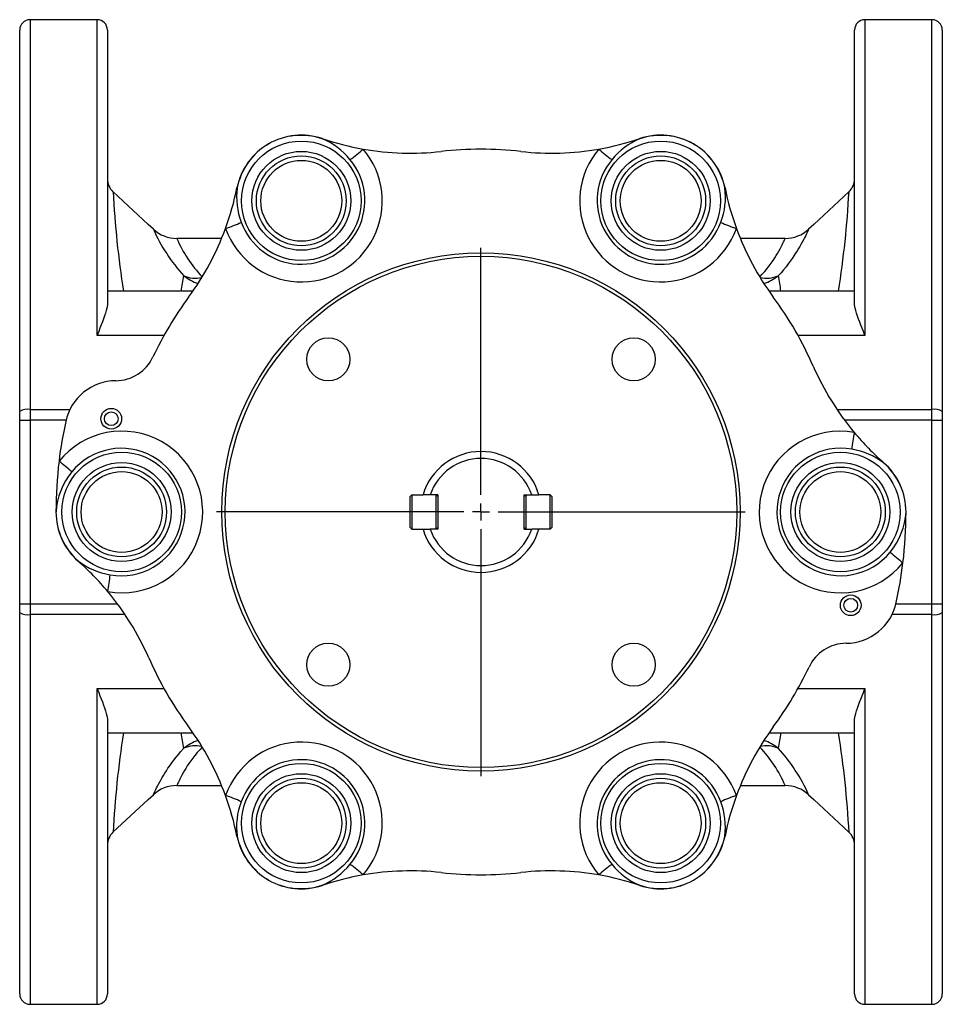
# Model space of a CAD drawing. Extents: x -225 to 398, y -39 to 781.
# Tile 1 of 4: x -218 to 49, y -39 to 246. Entities that reach past the tile are written whole.
import ezdxf

# ---------------------------------------------------------------- set-up
doc = ezdxf.new("R2010")
doc.units = 0
doc.layers.get('0').update_dxf_attribs({"linetype": 'CONTINUOUS'})
doc.layers.add('FORMAT', color=7, linetype='CONTINUOUS')

# ---------------------------------------------------------------- blocks, each defined once
blk = doc.blocks.new('SW_CENTERMARKSYMBOL_0')
at = {"layer": 'FORMAT', "color": 0}
for p, q in [((0, 5), (0, 76.5)), ((-5, 0), (-76.5, 0)), ((0, 0), (-2.5, 0)), ((0, 0), (0, 2.5)), ((0, 0), (0, -2.5)), ((0, 0), (2.5, 0)), ((5, 0), (76.5, 0)), ((0, -5), (0, -76.5))]:
    blk.add_line(p, q, dxfattribs=at)

msp = doc.modelspace()

# ---------------------------------------------------------------- linework, layer by layer
at = {"color": 7, "linetype": 'CONTINUOUS'}
for p, q in [((-195.18, 245.62), (-214.58, 245.62)), ((46.42, 245.62), (27.02, 245.62)), ((-217.58, 132.19), (-217.58, 242.62)), ((-192.18, 242.62), (-192.18, 163.47)), ((24.02, 163.47), (24.02, 242.62)), ((49.42, 242.62), (49.42, 132.19)), ((-190.58, 195.82), (-190.58, 195.82)), ((22.43, 195.83), (22.43, 195.83)), ((-178.9, 184.98), (-178.9, 184.98)), ((10.74, 184.98), (10.74, 184.98)), ((-159.13, 182.32), (-172.09, 182.32)), ((3.94, 182.32), (-9.02, 182.32)), ((-167.44, 167.05), (-192.18, 167.05)), ((24.02, 167.05), (-0.72, 167.05)), ((-217.58, 129.69), (-217.58, 132.19)), ((49.42, 132.19), (49.42, 129.69)), ((-217.58, 76.54), (-217.58, 129.69)), ((49.42, 129.69), (49.42, 76.54)), ((-104.08, 108.12), (-104.58, 107.62)), ((-104.58, 98.62), (-104.58, 107.62)), ((-104.08, 108.12), (-104.08, 98.12)), ((-104.08, 108.12), (-100.85, 108.12)), ((-98.75, 108.12), (-100.85, 108.12)), ((-96.58, 108.12), (-98.75, 108.12)), ((-97.08, 98.12), (-97.08, 108.12)), ((-96.58, 107.62), (-97.08, 108.12)), ((-96.58, 108.12), (-96.58, 98.12)), ((-71.58, 98.12), (-71.58, 108.12)), ((-71.58, 108.12), (-69.41, 108.12)), ((-71.58, 107.62), (-71.08, 108.12)), ((-71.08, 108.12), (-71.08, 98.12)), ((-69.41, 108.12), (-67.31, 108.12)), ((-64.08, 108.12), (-67.31, 108.12)), ((-64.08, 98.12), (-64.08, 108.12)), ((-63.58, 107.62), (-64.08, 108.12)), ((-63.58, 107.62), (-63.58, 98.62)), ((-104.58, 98.62), (-104.08, 98.12)), ((-104.08, 98.12), (-100.85, 98.12)), ((-100.85, 98.12), (-98.75, 98.12)), ((-96.58, 98.12), (-98.75, 98.12)), ((-96.58, 98.62), (-97.08, 98.12)), ((-71.58, 98.62), (-71.08, 98.12)), ((-71.58, 98.12), (-69.41, 98.12)), ((-67.31, 98.12), (-69.41, 98.12)), ((-64.08, 98.12), (-67.31, 98.12)), ((-64.08, 98.12), (-63.58, 98.62)), ((-217.58, 74.04), (-217.58, 76.54)), ((49.42, 76.54), (49.42, 74.04)), ((-217.58, -36.38), (-217.58, 74.04)), ((49.42, 74.04), (49.42, -36.38)), ((-192.18, 42.77), (-192.18, -36.38)), ((24.02, -36.38), (24.02, 42.77)), ((-192.18, 39.19), (-167.44, 39.19)), ((-0.72, 39.19), (24.02, 39.19)), ((-172.09, 23.92), (-159.13, 23.92)), ((-9.02, 23.92), (3.94, 23.92)), ((-178.9, 21.25), (-178.9, 21.25)), ((10.74, 21.25), (10.74, 21.25)), ((-190.58, 10.4), (-190.58, 10.4)), ((22.43, 10.41), (22.43, 10.41)), ((-214.58, -39.38), (-195.18, -39.38)), ((27.02, -39.38), (46.42, -39.38))]:
    msp.add_line(p, q, dxfattribs=at)
at = {"color": 8, "linetype": 'CONTINUOUS'}
for p, q in [((-214.58, 245.62), (-214.58, 132.82)), ((-195.18, 154.22), (-195.18, 245.62)), ((27.02, 245.62), (27.02, 154.22)), ((46.42, 132.82), (46.42, 245.62)), ((-175.8, 154.22), (-195.18, 154.22)), ((27.02, 154.22), (7.65, 154.22)), ((-214.58, 132.82), (-203.02, 132.82)), ((-214.58, 132.82), (-214.58, 129.69)), ((18.93, 132.82), (46.42, 132.82)), ((46.42, 129.69), (46.42, 132.82)), ((-217.58, 129.69), (-214.58, 129.69)), ((-214.58, 129.69), (-214.58, 76.54)), ((-204.17, 129.69), (-214.58, 129.69)), ((46.42, 129.69), (21.16, 129.69)), ((46.42, 76.54), (46.42, 129.69)), ((46.42, 129.69), (49.42, 129.69)), ((-217.58, 76.54), (-214.58, 76.54)), ((-214.58, 76.54), (-189.31, 76.54)), ((-214.58, 76.54), (-214.58, 73.42)), ((36.01, 76.54), (46.42, 76.54)), ((46.42, 76.54), (49.42, 76.54)), ((46.42, 73.42), (46.42, 76.54)), ((-214.58, 73.42), (-214.58, -39.38)), ((-187.09, 73.42), (-214.58, 73.42)), ((46.42, 73.42), (34.87, 73.42)), ((46.42, -39.38), (46.42, 73.42)), ((-195.18, 52.01), (-175.8, 52.01)), ((-195.18, -39.38), (-195.18, 52.01)), ((7.65, 52.01), (27.02, 52.01)), ((27.02, 52.01), (27.02, -39.38))]:
    msp.add_line(p, q, dxfattribs=at)
at = {"color": 7, "linetype": 'CONTINUOUS', "flags": 128}
for points in [[(-178.9, 184.98), (-180.37, 186.35), (-190.57, 195.83)], [(22.42, 195.83), (12.21, 186.35), (10.74, 184.98)], [(-192.18, 163.47), (-192.2, 163.05), (-192.25, 162.61), (-192.34, 162.15), (-192.52, 161.42), (-192.75, 160.65), (-193.02, 159.85), (-193.31, 159.02), (-193.63, 158.17), (-193.98, 157.27), (-194.35, 156.34), (-194.72, 155.39), (-195.17, 154.24), (-195.18, 154.22)], [(27.02, 154.22), (27.01, 154.24), (26.57, 155.39), (26.21, 156.31), (25.85, 157.22), (25.51, 158.1), (25.18, 158.98), (24.87, 159.83), (24.6, 160.65), (24.37, 161.4), (24.19, 162.12), (24.1, 162.59), (24.04, 163.04), (24.02, 163.47)], [(-195.18, 52.01), (-195.17, 51.99), (-194.72, 50.85), (-194.36, 49.92), (-194, 49.01), (-193.66, 48.13), (-193.33, 47.25), (-193.02, 46.4), (-192.75, 45.59), (-192.52, 44.83), (-192.34, 44.12), (-192.25, 43.65), (-192.2, 43.2), (-192.18, 42.77)], [(24.02, 42.77), (24.04, 43.19), (24.1, 43.62), (24.18, 44.08), (24.37, 44.82), (24.6, 45.59), (24.86, 46.38), (25.16, 47.21), (25.48, 48.06), (25.83, 48.97), (26.2, 49.89), (26.57, 50.85), (27.01, 51.99), (27.02, 52.01)], [(-190.58, 10.4), (-180.37, 19.88), (-178.9, 21.25)], [(10.74, 21.25), (12.21, 19.88), (22.42, 10.4)]]:
    msp.add_lwpolyline(points, dxfattribs=at)
at = {"color": 8, "linetype": 'CONTINUOUS', "flags": 128}
for points in [[(10.74, 184.98), (10.75, 184.99), (10.73, 184.94), (10.68, 184.84), (10.61, 184.67), (10.5, 184.45), (10.38, 184.18), (10.22, 183.84), (10.02, 183.44), (9.8, 182.98), (9.54, 182.47), (9.24, 181.89), (8.9, 181.25), (8.52, 180.56), (8.18, 179.97), (7.81, 179.35), (7.41, 178.69), (6.98, 178), (6.5, 177.28), (6, 176.54), (5.44, 175.75), (4.84, 174.94), (4.19, 174.12), (3.49, 173.26), (2.75, 172.39), (1.96, 171.51)], [(-3.4, 171.2), (-2.71, 171.91), (-1.96, 172.75), (-1.27, 173.58), (-0.64, 174.37), (-0.07, 175.14), (0.46, 175.91), (0.94, 176.64), (1.38, 177.33), (1.77, 177.98), (2.11, 178.59), (2.48, 179.26), (2.8, 179.87), (3.07, 180.41), (3.3, 180.89), (3.49, 181.3), (3.65, 181.65), (3.77, 181.92), (3.86, 182.13), (3.92, 182.26), (3.94, 182.31), (3.94, 182.31)], [(-178.9, 21.25), (-178.9, 21.25), (-178.88, 21.29), (-178.83, 21.4), (-178.76, 21.56), (-178.66, 21.78), (-178.53, 22.05), (-178.37, 22.39), (-178.18, 22.79), (-177.95, 23.25), (-177.69, 23.77), (-177.39, 24.35), (-177.05, 24.98), (-176.67, 25.67), (-176.33, 26.26), (-175.96, 26.88), (-175.56, 27.54), (-175.13, 28.23), (-174.66, 28.95), (-174.15, 29.69), (-173.59, 30.48), (-172.99, 31.29), (-172.34, 32.12), (-171.65, 32.97), (-170.9, 33.84), (-170.11, 34.72)], [(-164.75, 35.04), (-165.44, 34.32), (-166.19, 33.48), (-166.88, 32.66), (-167.51, 31.86), (-168.08, 31.09), (-168.61, 30.33), (-169.1, 29.6), (-169.53, 28.91), (-169.92, 28.25), (-170.26, 27.65), (-170.63, 26.97), (-170.95, 26.37), (-171.22, 25.82), (-171.45, 25.34), (-171.64, 24.93), (-171.8, 24.58), (-171.93, 24.31), (-172.02, 24.1), (-172.07, 23.97), (-172.09, 23.92), (-172.09, 23.92)]]:
    msp.add_lwpolyline(points, dxfattribs=at)
at = {"color": 8, "linetype": 'CONTINUOUS'}
for centre, radius in [((-136.08, 193.18), 17.3), ((-32.08, 193.18), 17.3), ((-136.08, 193.18), 14.31), ((-136.08, 193.18), 13), ((-32.08, 193.18), 14.31), ((-32.08, 193.18), 13), ((-84.08, 103.12), 74), ((-188.08, 103.12), 17.3), ((19.92, 103.12), 17.3), ((-188.08, 103.12), 14.31), ((19.92, 103.12), 14.31), ((-188.08, 103.12), 13), ((19.92, 103.12), 13), ((-136.08, 13.05), 17.3), ((-32.08, 13.05), 17.3), ((-136.08, 13.05), 14.31), ((-136.08, 13.05), 13), ((-32.08, 13.05), 14.31), ((-32.08, 13.05), 13)]:
    msp.add_circle(centre, radius, dxfattribs=at)
at = {"color": 7, "linetype": 'CONTINUOUS'}
for centre, radius in [((-136.08, 193.18), 11.71), ((-32.08, 193.18), 11.71), ((-84.08, 103.12), 75), ((-128.27, 147.31), 6.25), ((-39.88, 147.31), 6.25), ((-191.08, 130.12), 3), ((-191.08, 130.12), 2), ((-188.08, 103.12), 11.71), ((19.92, 103.12), 11.71), ((22.92, 76.12), 3), ((22.92, 76.12), 2), ((-128.27, 58.92), 6.25), ((-39.88, 58.92), 6.25), ((-136.08, 13.05), 11.71), ((-32.08, 13.05), 11.71)]:
    msp.add_circle(centre, radius, dxfattribs=at)
for centre, radius, start, end in [((-214.58, 242.62), 3, 90, 180), ((-195.18, 242.62), 3, 0, 90), ((27.02, 242.62), 3, 90, 180), ((46.42, 242.62), 3, 0, 90), ((-136.08, 193.18), 19, 71.365, 119.9989), ((-104.44, 286.99), 80, 251.3639, 260.1251), ((-63.71, 286.99), 80, 279.8749, 288.636), ((-32.08, 193.18), 19, 60.001, 108.6351), ((-136.08, 193.18), 19, 120.001, 168.6351), ((-104.44, 287), 80.01, 260.1258, 276.319), ((-84.08, 103.12), 105, 83.6803, 96.3197), ((-63.71, 286.99), 80, 263.6803, 279.8749), ((-32.08, 193.18), 19, 11.365, 59.9989), ((-187.18, 199.5), 5, 180.001, 227.1932), ((-233.14, 212.69), 80, 339.8749, 348.636), ((64.98, 212.69), 80, 191.3639, 200.1251), ((19.02, 199.5), 5, 312.8656, 359.999), ((-172.11, 192.28), 9.96, 227.0798, 270.0906), ((-233.14, 212.69), 80, 323.6803, 339.8749), ((64.99, 212.69), 80.01, 200.1258, 216.319), ((3.95, 192.31), 9.99, 269.9536, 312.861), ((-84.08, 103.12), 105, 143.6803, 154.7008), ((-84.08, 103.12), 105, 23.6803, 36.3197), ((-189.86, 153.12), 12.01, 270.5591, 334.6849), ((85.35, 177.42), 80, 203.6803, 219.8749), ((-189.6, 126.12), 15, 90.5432, 167.7036), ((-84.08, 103.12), 123, 167.7036, 173.1381), ((85.35, 177.42), 80, 219.8749, 228.636), ((-84.08, 103.12), 17.5, 16.6015, 163.3985), ((-84.08, 103.12), 123, 173.1381, 180), ((-84.08, 103.12), 15.5, 18.8191, 161.1809), ((19.92, 103.12), 19, 0.001, 48.6351), ((-188.08, 103.12), 19, 180.001, 228.6351), ((-84.08, 103.12), 123, 353.1381, 0), ((-84.08, 103.12), 17.5, 196.6015, 343.3985), ((-84.08, 103.12), 15.5, 198.8191, 341.1809), ((-253.5, 28.81), 80, 39.8749, 48.636), ((-84.08, 103.12), 123, 347.7036, 353.1381), ((-253.5, 28.81), 80, 23.6803, 39.8749), ((21.45, 80.12), 15, 270.5432, 347.7036), ((21.71, 53.11), 12.01, 90.5591, 154.6849), ((-84.08, 103.12), 105, 203.6803, 216.3197), ((-84.08, 103.12), 105, 323.6803, 334.7008), ((-233.14, -6.46), 80.01, 20.1258, 36.319), ((64.98, -6.46), 80, 143.6803, 159.8749), ((-172.1, 13.93), 9.99, 89.9536, 132.861), ((3.96, 13.95), 9.96, 47.0797, 90.0871), ((-233.14, -6.46), 80, 11.3639, 20.1251), ((64.98, -6.46), 80, 159.8749, 168.636), ((-187.18, 6.74), 5, 132.8656, 179.999), ((-136.08, 13.05), 19, 191.365, 239.9989), ((-32.08, 13.05), 19, 300.001, 348.6351), ((19.02, 6.74), 5, 0.001, 47.1932), ((-104.44, -80.76), 80, 99.8749, 108.636), ((-104.44, -80.76), 80, 83.6803, 99.8749), ((-84.08, 103.12), 105, 263.6803, 276.3197), ((-63.71, -80.77), 80.01, 80.1258, 96.319), ((-63.71, -80.76), 80, 71.3639, 80.1251), ((-136.08, 13.05), 19, 240.001, 288.6351), ((-32.08, 13.05), 19, 251.365, 299.9989), ((-214.58, -36.38), 3, 180, 270), ((-195.18, -36.38), 3, 270, 0), ((27.02, -36.38), 3, 180, 270), ((46.42, -36.38), 3, 270, 0)]:
    msp.add_arc(centre, radius, start, end, dxfattribs=at)
at = {"color": 8, "linetype": 'CONTINUOUS'}
for centre, radius, start, end in [((-136.17, 193.23), 18.91, 71.1113, 119.8258), ((-130.45, 211.43), 0.514, 322.8143, 331.1261), ((-137.57, 192.64), 19.96, 38.7353, 67.8465), ((-30.39, 192.38), 20.27, 112.3839, 141.0343), ((-37.7, 211.43), 0.514, 208.8739, 217.1857), ((-31.98, 193.22), 18.92, 60.1796, 108.8833), ((-136.03, 193.1), 23.38, 199.848, 40.152), ((-136.07, 193.28), 18.92, 120.1796, 168.8833), ((-148.8, 242.84), 46.27, 305.3979, 311.476), ((-32.12, 193.1), 23.38, 139.8479, 340.1521), ((-19.35, 242.84), 46.27, 228.524, 234.6021), ((-32.08, 193.29), 18.91, 11.1113, 59.8258), ((-136.12, 193.27), 18.44, 199.971, 40.029), ((-32.03, 193.26), 18.44, 139.9685, 340.0315), ((-134.32, 194.27), 20.48, 172.5349, 200.8833), ((-154.69, 197.44), 0.514, 268.8739, 277.1857), ((-33.14, 194.19), 19.81, 338.6208, 7.961), ((-13.46, 197.44), 0.514, 262.8143, 271.1261), ((97.18, 211.5), 288.18, 183.1183, 188.8738), ((-265.22, 211.49), 288.07, 351.1252, 356.8842), ((-172.72, 229.03), 46.27, 288.524, 294.6021), ((4.57, 229.03), 46.27, 245.3979, 251.476), ((-132.69, 205.52), 50.56, 203.9611, 222.2613), ((-138.54, 196.49), 36.42, 202.9086, 223.9777), ((-136.34, 163.52), 34.71, 166.6817, 174.1636), ((-162.05, 181.45), 12.8, 230.9611, 252.2253), ((-166.73, 179.07), 8.28, 245.8662, 282.9346), ((-1.43, 179.07), 8.29, 256.9718, 294.13), ((-5.92, 181.14), 12.44, 287.4049, 309.289), ((-33.02, 163.31), 35.92, 5.9699, 13.1983), ((-215.29, 128.75), 4.13, 79.997, 123.5492), ((47.14, 128.75), 4.13, 56.4508, 100.003), ((-188, 103.12), 23.39, 259.8853, 141.0955), ((19.84, 103.11), 23.39, 79.8853, 321.0955), ((69.29, 116.92), 46.27, 168.524, 174.6021), ((-188.17, 103.11), 18.44, 259.9513, 140.9985), ((20.01, 103.12), 18.44, 79.9513, 320.9985), ((20.07, 101.25), 20.27, 52.3839, 81.0343), ((-254.98, 55.73), 78.96, 48.3351, 51.8351), ((32.92, 117.11), 0.514, 148.8739, 157.1857), ((20.01, 103.06), 18.92, 0.1757, 48.8872), ((-186.83, 101.83), 20.28, 140.551, 176.3637), ((-188.16, 103.17), 18.92, 180.1757, 228.8872), ((18.68, 104.4), 20.28, 320.551, 356.3637), ((86.83, 150.5), 78.96, 228.3351, 231.8351), ((-201.07, 89.12), 0.514, 328.8739, 337.1857), ((-188.22, 104.98), 20.27, 232.3839, 261.0343), ((-237.45, 89.31), 46.27, 348.524, 354.6021), ((-215.29, 77.48), 4.13, 236.4508, 280.003), ((47.14, 77.48), 4.13, 259.997, 303.5492), ((97.07, -5.26), 288.07, 171.1252, 176.8842), ((-135.14, 42.92), 35.92, 185.9699, 193.1983), ((-31.81, 42.72), 34.71, 346.6817, 354.1636), ((-265.33, -5.27), 288.19, 3.1183, 8.8738), ((-162.23, 25.09), 12.44, 107.4049, 129.289), ((-166.72, 27.16), 8.29, 76.9718, 114.13), ((-136.03, 13.13), 23.38, 319.8492, 160.1508), ((-32.12, 13.13), 23.38, 19.8488, 220.1512), ((-29.57, 9.77), 36.38, 22.8893, 43.9893), ((-1.43, 27.16), 8.29, 65.87, 103.0282), ((-6.1, 24.78), 12.8, 50.9611, 72.2253), ((-35.46, 0.72), 50.56, 23.9611, 42.2613), ((-136.12, 12.97), 18.44, 319.9683, 160.0317), ((-32.03, 12.97), 18.44, 19.9683, 220.0317), ((-172.72, -22.8), 46.27, 65.3979, 71.476), ((4.57, -22.8), 46.27, 108.524, 114.6021), ((-135.01, 12.04), 19.81, 158.6208, 187.961), ((-33.83, 11.96), 20.48, 352.5349, 20.8833), ((-154.69, 8.79), 0.514, 82.8143, 91.1261), ((-136.07, 12.95), 18.91, 191.1113, 239.8258), ((-32.09, 12.95), 18.92, 300.1796, 348.8833), ((-13.46, 8.79), 0.514, 88.8739, 97.1857), ((-137.77, 13.85), 20.27, 292.3839, 321.0343), ((-148.8, -36.61), 46.27, 48.524, 54.6021), ((-19.35, -36.61), 46.27, 125.3979, 131.476), ((-30.58, 13.59), 19.96, 218.7353, 247.8465), ((-136.17, 13.01), 18.92, 240.1796, 288.8833), ((-130.45, -5.2), 0.514, 28.8739, 37.1857), ((-37.7, -5.2), 0.514, 142.8143, 151.1261), ((-31.98, 13), 18.91, 251.1113, 299.8258)]:
    msp.add_arc(centre, radius, start, end, dxfattribs=at)

# ---------------------------------------------------------------- block references
at = {"layer": 'FORMAT'}
msp.add_blockref('SW_CENTERMARKSYMBOL_0', (-84.08, 103.12), dxfattribs=at)

doc.saveas('drawing.dxf')
